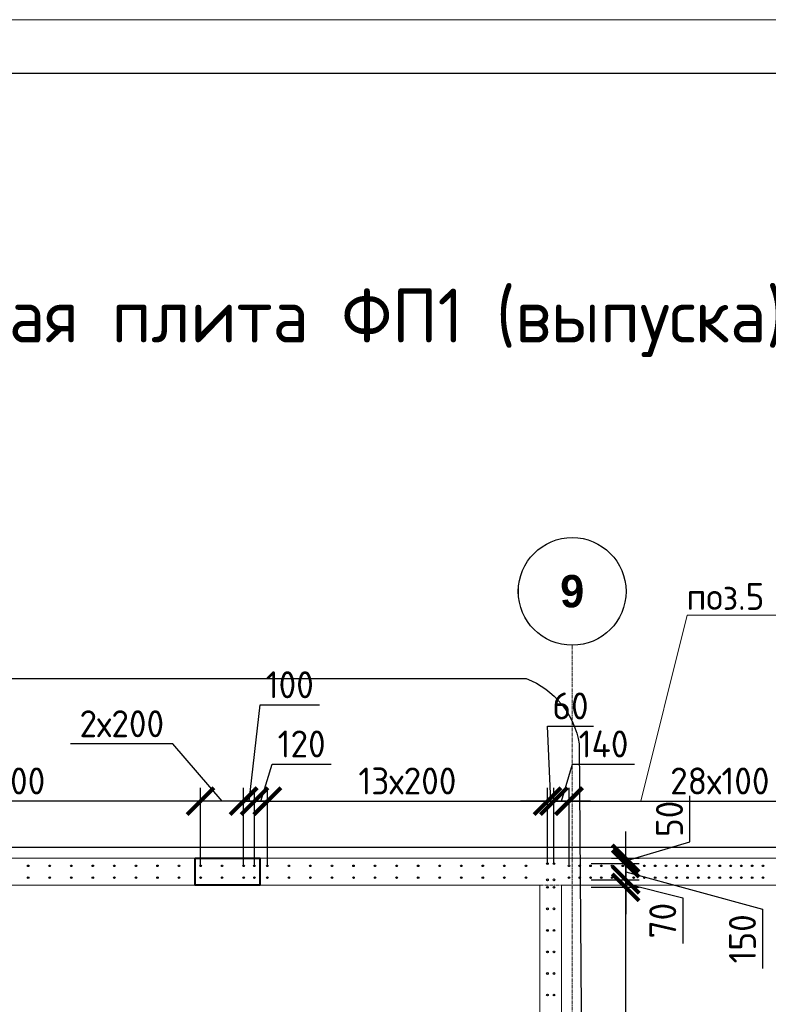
# Model space of a CAD drawing. Header units: millimetres. Extents: x -56135 to 1694203, y -446411 to -23139.
# Tile 239 of 256: x 982729 to 989678, y -107405 to -98264. Entities that reach past the tile are written whole.
import ezdxf
from ezdxf import colors
from ezdxf.entities.mleader import LeaderData, LeaderLine
from ezdxf.math import Vec2, Vec3

# ---------------------------------------------------------------- set-up
doc = ezdxf.new("R2010")
doc.units = ezdxf.units.MM
for name, pattern in [('01 Штриховая _4 мм_', [6, 3.5, -2.5]), ('______5', [1100, 800, -100, 100, -100]), ('HIDDEN2', [4.7625, 3.175, -1.5875]), ('осевая', [50.8, 31.75, -6.35, 6.35, -6.35])]:
    doc.linetypes.add(name, pattern=pattern)
for name, color, linetype, lineweight in [('0 Фундамент', 5, 'Continuous', 30), ('1 Стены', 3, 'Continuous', 30), ('Оси', 40, '______5', 18), ('подоснова', 151, 'Continuous', 5), ('размер', 1, 'Continuous', 25), ('РАЗМЕРЫ', 1, 'Continuous', 9), ('СТЕНЫ', 3, 'Continuous', 30), ('ТОНКИЕ', 7, 'Continuous', 9), ('Узлы', 7, 'Continuous', 0)]:
    doc.layers.add(name, color=color, linetype=linetype, lineweight=lineweight)
doc.layers.add('ТОЛСТЫЕ_ОСНОВНЫЕ', color=6, linetype='Continuous')
doc.styles.add('Century Gothic', font='GOTHIC.TTF')
doc.styles.add('GOST-2.304_Type-B', font='GOST_Common.ttf')
doc.dimstyles.new('СПДС', dxfattribs={"dimscale": 100, "dimtxt": 2.5, "dimasz": 2.5, "dimexe": 1.25, "dimexo": 0, "dimtad": 1, "dimdec": 0, "dimtxsty": 'GOST-2.304_Type-B', "dimblk": 'ARCHTICK', "dimcen": 2.5, "dimdle": 2, "dimadec": 0, "dimazin": 2, "dimtfac": 0.75, "dimtdec": 0, "dimtmove": 1, "dimatfit": 3, "dimfxl": 1, "dimtolj": 1, "dimarcsym": 1})

# ---------------------------------------------------------------- blocks, each defined once
blk = doc.blocks.new('NSY101')
at = {"color": 0, "linetype": 'ByBlock', "lineweight": -2}
blk.add_circle((0, 0), 50, dxfattribs=at)
blk = doc.blocks.new('оси 2.2-2.3')
at = {"layer": 'Оси', "color": 16, "linetype": 'осевая', "lineweight": 0, "transparency": 33554687}
for p, q in [((501554.9, -104267.9), (501554.9, -134893.5)), ((468076.3, -106495.4), (524372.9, -106495.4))]:
    blk.add_line(p, q, dxfattribs=at)
at = {"layer": 'Оси', "color": 16, "linetype": 'Continuous', "lineweight": 25, "transparency": 33554687, "xscale": 9.999999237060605, "yscale": 9.999999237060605, "zscale": 9.999999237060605}
blk.add_blockref('NSY101', (501554.4, -103767.9), dxfattribs=at)
at = {"layer": 'Оси', "color": 16, "linetype": 'Continuous', "lineweight": 25, "transparency": 33554687, "insert": (501554.4, -103767.9), "char_height": 300, "width": 385, "attachment_point": 5, "style": 'Century Gothic'}
blk.add_mtext('\\A1;{\\fCentury Gothic|i0|b1;\\H300.000000;\\W1.000000;\\C16;9}\\P', dxfattribs=at)
blk = doc.blocks.new('*U43')
at = {"layer": 'ТОЛСТЫЕ_ОСНОВНЫЕ', "color": 6}
blk.add_lwpolyline([(20, 5), (886, 5), (886, 415), (20, 415)], close=True, dxfattribs=at)
at = {"layer": 'ТОНКИЕ'}
blk.add_lwpolyline([(0, 0), (891, 0), (891, 420), (0, 420)], close=True, dxfattribs=at)
blk = doc.blocks.new('стены тп')
at = {"layer": '1 Стены', "color": 252, "linetype": 'HIDDEN2', "lineweight": 0, "true_color": 0x939598}
for p, q in [((909390.6, -187275.6), (862265.6, -187275.6)), ((862590.6, -187525.6), (889390.4, -187525.6)), ((889390.4, -187525.6), (889390.4, -191275.6)), ((889590.4, -187525.6), (899190.4, -187525.6)), ((889590.4, -196913.8), (889590.4, -187525.6))]:
    blk.add_line(p, q, dxfattribs=at)
blk = doc.blocks.new('_ArchTick')
at = {"color": 0, "linetype": 'ByBlock', "const_width": 0.15}
blk.add_lwpolyline([(-0.5, -0.5), (0.5, 0.5)], dxfattribs=at)
blk = doc.blocks.new('*D625')
at = {"layer": 'DEFPOINTS', "color": 0, "transparency": 16777216}
for p in [(987688.2, -105519), (987688.2, -106099.2, -360), (987828.1, -106118.8, -720)]:
    blk.add_point(p, dxfattribs=at)
at = {"layer": 'РАЗМЕРЫ', "color": 0, "lineweight": -2, "transparency": 16777216}
for p, q in [((987758.2, -105519), (987861.3, -105175.3)), ((987861.3, -105175.3), (988436.3, -105175.3)), ((987688.2, -106099.2), (987688.2, -105394)), ((987828.1, -106118.8), (987828.1, -105394)), ((988028.1, -105519), (987488.2, -105519))]:
    blk.add_line(p, q, dxfattribs=at)
at = {"layer": 'РАЗМЕРЫ', "color": 0, "lineweight": -2, "transparency": 16777216, "xscale": 250, "yscale": 250, "zscale": 250, "rotation": 180}
blk.add_blockref('_ArchTick', (987688.2, -105519), dxfattribs=at)
at = {"layer": 'РАЗМЕРЫ', "color": 0, "lineweight": -2, "transparency": 16777216, "xscale": 250, "yscale": 250, "zscale": 250}
blk.add_blockref('_ArchTick', (987828.1, -105519), dxfattribs=at)
at = {"layer": 'РАЗМЕРЫ', "color": 0, "transparency": 16777216, "insert": (988148.8, -104987.8), "char_height": 250, "attachment_point": 5, "style": 'GOST-2.304_Type-B'}
blk.add_mtext('\\A1;140', dxfattribs=at)
blk = doc.blocks.new('*D398')
at = {"layer": 'DEFPOINTS', "color": 0, "transparency": 16777216}
for p in [(987627.9, -105519), (987627.9, -106099.2, -360), (987688.2, -106099.2, -360)]:
    blk.add_point(p, dxfattribs=at)
at = {"layer": 'РАЗМЕРЫ', "color": 0, "lineweight": -2, "transparency": 16777216}
for p, q in [((987658.1, -105519), (987629.6, -104822.5)), ((987629.6, -104822.5), (988054.6, -104822.5)), ((987627.9, -106099.2), (987627.9, -105394)), ((987688.2, -106099.2), (987688.2, -105394)), ((987627.9, -105519), (987377.9, -105519)), ((987688.2, -105519), (987627.9, -105519)), ((987688.2, -105519), (987627.9, -105519)), ((987688.2, -105519), (987938.2, -105519))]:
    blk.add_line(p, q, dxfattribs=at)
at = {"layer": 'РАЗМЕРЫ', "color": 0, "lineweight": -2, "transparency": 16777216, "xscale": 250, "yscale": 250, "zscale": 250}
blk.add_blockref('_ArchTick', (987627.9, -105519), dxfattribs=at)
at = {"layer": 'РАЗМЕРЫ', "color": 0, "lineweight": -2, "transparency": 16777216, "xscale": 250, "yscale": 250, "zscale": 250, "rotation": 180}
blk.add_blockref('_ArchTick', (987688.2, -105519), dxfattribs=at)
at = {"layer": 'РАЗМЕРЫ', "color": 0, "transparency": 16777216, "insert": (987842.1, -104635), "char_height": 250, "attachment_point": 5, "style": 'GOST-2.304_Type-B'}
blk.add_mtext('\\A1;60', dxfattribs=at)
blk = doc.blocks.new('*D392')
at = {"layer": 'DEFPOINTS', "color": 0, "transparency": 16777216}
for p in [(988033.8, -106318.8, 160), (988354.3, -106318.8), (987613.6, -110118.8, -200)]:
    blk.add_point(p, dxfattribs=at)
at = {"layer": 'РАЗМЕРЫ', "color": 0, "lineweight": -2, "transparency": 16777216}
for p, q in [((988354.3, -110318.8), (988354.3, -106118.8)), ((988033.8, -106318.8), (988479.3, -106318.8)), ((987613.6, -110118.8), (988479.3, -110118.8))]:
    blk.add_line(p, q, dxfattribs=at)
at = {"layer": 'РАЗМЕРЫ', "color": 0, "lineweight": -2, "transparency": 16777216, "xscale": 250, "yscale": 250, "zscale": 250}
for p, rotation in [((988354.3, -106318.8), 90), ((988354.3, -110118.8), 270)]:
    blk.add_blockref('_ArchTick', p, dxfattribs=dict(at, rotation=rotation))
at = {"layer": 'РАЗМЕРЫ', "color": 0, "transparency": 16777216, "insert": (988166.8, -108218.8), "char_height": 250, "attachment_point": 5, "rotation": 90, "style": 'GOST-2.304_Type-B'}
blk.add_mtext('\\A1;19x200', dxfattribs=at)
blk = doc.blocks.new('*D393')
at = {"layer": 'DEFPOINTS', "color": 0, "transparency": 16777216}
for p in [(988033.7, -106249.2, -360), (988354.3, -106249.2), (988033.8, -106318.8, 160)]:
    blk.add_point(p, dxfattribs=at)
at = {"layer": 'РАЗМЕРЫ', "color": 0, "lineweight": -2, "transparency": 16777216}
for p, q in [((988354.3, -106249.2), (988354.3, -105999.2)), ((988033.7, -106249.2), (988479.3, -106249.2)), ((988354.3, -106318.8), (988354.3, -106249.2)), ((988354.3, -106318.8), (988354.3, -106249.2)), ((988354.3, -106284), (988885.6, -106416)), ((988033.8, -106318.8), (988479.3, -106318.8)), ((988354.3, -106318.8), (988354.3, -106568.8)), ((988885.6, -106416), (988885.6, -106839.9))]:
    blk.add_line(p, q, dxfattribs=at)
at = {"layer": 'РАЗМЕРЫ', "color": 0, "lineweight": -2, "transparency": 16777216, "xscale": 250, "yscale": 250, "zscale": 250}
for p, rotation in [((988354.3, -106249.2), 270), ((988354.3, -106318.8), 90)]:
    blk.add_blockref('_ArchTick', p, dxfattribs=dict(at, rotation=rotation))
at = {"layer": 'РАЗМЕРЫ', "color": 0, "transparency": 16777216, "insert": (988698.1, -106627.9), "char_height": 250, "attachment_point": 5, "rotation": 90, "style": 'GOST-2.304_Type-B'}
blk.add_mtext('\\A1;70', dxfattribs=at)
blk = doc.blocks.new('*D394')
at = {"layer": 'DEFPOINTS', "color": 0, "transparency": 16777216}
for p in [(988033.7, -106099.2), (988354.3, -106099.2), (988033.7, -106249.2, -360)]:
    blk.add_point(p, dxfattribs=at)
at = {"layer": 'РАЗМЕРЫ', "color": 0, "lineweight": -2, "transparency": 16777216}
for p, q in [((988354.3, -106449.2), (988354.3, -105899.2)), ((988033.7, -106099.2), (988479.3, -106099.2)), ((988354.3, -106174.2), (989625.2, -106522.2)), ((988033.7, -106249.2), (988479.3, -106249.2)), ((989625.2, -106522.2), (989625.2, -107072.2))]:
    blk.add_line(p, q, dxfattribs=at)
at = {"layer": 'РАЗМЕРЫ', "color": 0, "lineweight": -2, "transparency": 16777216, "xscale": 250, "yscale": 250, "zscale": 250}
for p, rotation in [((988354.3, -106099.2), 90), ((988354.3, -106249.2), 270)]:
    blk.add_blockref('_ArchTick', p, dxfattribs=dict(at, rotation=rotation))
at = {"layer": 'РАЗМЕРЫ', "color": 0, "transparency": 16777216, "insert": (989437.7, -106797.2), "char_height": 250, "attachment_point": 5, "rotation": 90, "style": 'GOST-2.304_Type-B'}
blk.add_mtext('\\A1;150', dxfattribs=at)
blk = doc.blocks.new('*D395')
at = {"layer": 'DEFPOINTS', "color": 0, "transparency": 16777216}
for p in [(988033.7, -106099.2), (988221.4, -106049.2), (988354.3, -106049.2)]:
    blk.add_point(p, dxfattribs=at)
at = {"layer": 'РАЗМЕРЫ', "color": 0, "lineweight": -2, "transparency": 16777216}
for p, q in [((988948.1, -105896), (988948.1, -105471)), ((988354.3, -106049.2), (988354.3, -105799.2)), ((988354.3, -106074.2), (988948.1, -105896)), ((988033.7, -106099.2), (988479.3, -106099.2)), ((988221.4, -106049.2), (988479.3, -106049.2)), ((988354.3, -106099.2), (988354.3, -106049.2)), ((988354.3, -106099.2), (988354.3, -106049.2)), ((988354.3, -106099.2), (988354.3, -106349.2))]:
    blk.add_line(p, q, dxfattribs=at)
at = {"layer": 'РАЗМЕРЫ', "color": 0, "lineweight": -2, "transparency": 16777216, "xscale": 250, "yscale": 250, "zscale": 250}
for p, rotation in [((988354.3, -106049.2), 270), ((988354.3, -106099.2), 90)]:
    blk.add_blockref('_ArchTick', p, dxfattribs=dict(at, rotation=rotation))
at = {"layer": 'РАЗМЕРЫ', "color": 0, "transparency": 16777216, "insert": (988760.6, -105683.5), "char_height": 250, "attachment_point": 5, "rotation": 90, "style": 'GOST-2.304_Type-B'}
blk.add_mtext('\\A1;50', dxfattribs=at)
blk = doc.blocks.new('*D672')
at = {"layer": 'DEFPOINTS', "color": 0, "transparency": 16777216}
for p in [(984908.3, -105519), (984908.3, -106118.8), (985028.1, -106118.8, -720)]:
    blk.add_point(p, dxfattribs=at)
at = {"layer": 'РАЗМЕРЫ', "color": 0, "lineweight": -2, "transparency": 16777216}
for p, q in [((984968.2, -105519), (985071.3, -105175.3)), ((985071.3, -105175.3), (985621.3, -105175.3)), ((984908.3, -106118.8), (984908.3, -105394)), ((985028.1, -106118.8), (985028.1, -105394)), ((984908.3, -105519), (984658.3, -105519)), ((985028.1, -105519), (984908.3, -105519)), ((985028.1, -105519), (984908.3, -105519)), ((985028.1, -105519), (985278.1, -105519))]:
    blk.add_line(p, q, dxfattribs=at)
at = {"layer": 'РАЗМЕРЫ', "color": 0, "lineweight": -2, "transparency": 16777216, "xscale": 250, "yscale": 250, "zscale": 250}
blk.add_blockref('_ArchTick', (984908.3, -105519), dxfattribs=at)
at = {"layer": 'РАЗМЕРЫ', "color": 0, "lineweight": -2, "transparency": 16777216, "xscale": 250, "yscale": 250, "zscale": 250, "rotation": 180}
blk.add_blockref('_ArchTick', (985028.1, -105519), dxfattribs=at)
at = {"layer": 'РАЗМЕРЫ', "color": 0, "transparency": 16777216, "insert": (985346.3, -104987.8), "char_height": 250, "attachment_point": 5, "style": 'GOST-2.304_Type-B'}
blk.add_mtext('\\A1;120', dxfattribs=at)
blk = doc.blocks.new('*D673')
at = {"layer": 'DEFPOINTS', "color": 0, "transparency": 16777216}
for p in [(984808, -105519), (984808, -106119.1), (984908.3, -106118.8)]:
    blk.add_point(p, dxfattribs=at)
at = {"layer": 'РАЗМЕРЫ', "color": 0, "lineweight": -2, "transparency": 16777216}
for p, q in [((984858.1, -105519), (984961.3, -104625.9)), ((984961.3, -104625.9), (985511.3, -104625.9)), ((984808, -106119.1), (984808, -105394)), ((984908.3, -106118.8), (984908.3, -105394)), ((984808, -105519), (984558, -105519)), ((984908.3, -105519), (984808, -105519)), ((984908.3, -105519), (984808, -105519)), ((984908.3, -105519), (985158.3, -105519))]:
    blk.add_line(p, q, dxfattribs=at)
at = {"layer": 'РАЗМЕРЫ', "color": 0, "lineweight": -2, "transparency": 16777216, "xscale": 250, "yscale": 250, "zscale": 250}
blk.add_blockref('_ArchTick', (984808, -105519), dxfattribs=at)
at = {"layer": 'РАЗМЕРЫ', "color": 0, "lineweight": -2, "transparency": 16777216, "xscale": 250, "yscale": 250, "zscale": 250, "rotation": 180}
blk.add_blockref('_ArchTick', (984908.3, -105519), dxfattribs=at)
at = {"layer": 'РАЗМЕРЫ', "color": 0, "transparency": 16777216, "insert": (985236.3, -104438.4), "char_height": 250, "attachment_point": 5, "style": 'GOST-2.304_Type-B'}
blk.add_mtext('\\A1;100', dxfattribs=at)
blk = doc.blocks.new('*D674')
at = {"layer": 'DEFPOINTS', "color": 0, "transparency": 16777216}
for p in [(984408, -105519), (984408, -106119.1), (984808, -106119.1)]:
    blk.add_point(p, dxfattribs=at)
at = {"layer": 'РАЗМЕРЫ', "color": 0, "lineweight": -2, "transparency": 16777216}
for p, q in [((984152, -104987.8), (983202, -104987.8)), ((984608, -105519), (984152, -104987.8)), ((984408, -106119.1), (984408, -105394)), ((984808, -106119.1), (984808, -105394)), ((985008, -105519), (984208, -105519))]:
    blk.add_line(p, q, dxfattribs=at)
at = {"layer": 'РАЗМЕРЫ', "color": 0, "lineweight": -2, "transparency": 16777216, "xscale": 250, "yscale": 250, "zscale": 250, "rotation": 180}
blk.add_blockref('_ArchTick', (984408, -105519), dxfattribs=at)
at = {"layer": 'РАЗМЕРЫ', "color": 0, "lineweight": -2, "transparency": 16777216, "xscale": 250, "yscale": 250, "zscale": 250}
blk.add_blockref('_ArchTick', (984808, -105519), dxfattribs=at)
at = {"layer": 'РАЗМЕРЫ', "color": 0, "transparency": 16777216, "insert": (983677, -104800.3), "char_height": 250, "attachment_point": 5, "style": 'GOST-2.304_Type-B'}
blk.add_mtext('\\A1;2х200', dxfattribs=at)
blk = doc.blocks.new('*D675')
at = {"layer": 'DEFPOINTS', "color": 0, "transparency": 16777216}
for p in [(980608.1, -105519), (980608.1, -106118.8, -720), (984408, -106119.1)]:
    blk.add_point(p, dxfattribs=at)
at = {"layer": 'РАЗМЕРЫ', "color": 0, "lineweight": -2, "transparency": 16777216}
for p, q in [((980608.1, -106118.8), (980608.1, -105394)), ((984408, -106119.1), (984408, -105394)), ((984608, -105519), (980408.1, -105519))]:
    blk.add_line(p, q, dxfattribs=at)
at = {"layer": 'РАЗМЕРЫ', "color": 0, "lineweight": -2, "transparency": 16777216, "xscale": 250, "yscale": 250, "zscale": 250, "rotation": 180}
blk.add_blockref('_ArchTick', (980608.1, -105519), dxfattribs=at)
at = {"layer": 'РАЗМЕРЫ', "color": 0, "lineweight": -2, "transparency": 16777216, "xscale": 250, "yscale": 250, "zscale": 250}
blk.add_blockref('_ArchTick', (984408, -105519), dxfattribs=at)
at = {"layer": 'РАЗМЕРЫ', "color": 0, "transparency": 16777216, "insert": (982508, -105331.5), "char_height": 250, "attachment_point": 5, "style": 'GOST-2.304_Type-B'}
blk.add_mtext('\\A1;19х200', dxfattribs=at)
blk = doc.blocks.new('*D851')
at = {"layer": 'DEFPOINTS', "color": 0, "transparency": 16777216}
for p in [(987627.9, -105519), (987627.9, -105777.1), (985028.1, -106118.8, -720)]:
    blk.add_point(p, dxfattribs=at)
at = {"layer": 'РАЗМЕРЫ', "color": 0, "lineweight": -2, "transparency": 16777216}
for p, q in [((985028.1, -106118.8), (985028.1, -105394)), ((987627.9, -105777.1), (987627.9, -105394)), ((984828.1, -105519), (987827.9, -105519))]:
    blk.add_line(p, q, dxfattribs=at)
at = {"layer": 'РАЗМЕРЫ', "color": 0, "lineweight": -2, "transparency": 16777216, "xscale": 250, "yscale": 250, "zscale": 250, "rotation": 180}
blk.add_blockref('_ArchTick', (985028.1, -105519), dxfattribs=at)
at = {"layer": 'РАЗМЕРЫ', "color": 0, "lineweight": -2, "transparency": 16777216, "xscale": 250, "yscale": 250, "zscale": 250}
blk.add_blockref('_ArchTick', (987627.9, -105519), dxfattribs=at)
at = {"layer": 'РАЗМЕРЫ', "color": 0, "transparency": 16777216, "insert": (986328, -105331.5), "char_height": 250, "attachment_point": 5, "style": 'GOST-2.304_Type-B'}
blk.add_mtext('\\A1;13х200', dxfattribs=at)
blk = doc.blocks.new('*D857')
at = {"layer": 'DEFPOINTS', "color": 0, "transparency": 16777216}
for p in [(990627.8, -105519), (990627.8, -105845.3), (987828.1, -106118.8, -720)]:
    blk.add_point(p, dxfattribs=at)
at = {"layer": 'РАЗМЕРЫ', "color": 0, "lineweight": -2, "transparency": 16777216}
for p, q in [((987828.1, -106118.8), (987828.1, -105394)), ((990627.8, -105845.3), (990627.8, -105394)), ((987628.1, -105519), (990827.8, -105519))]:
    blk.add_line(p, q, dxfattribs=at)
at = {"layer": 'РАЗМЕРЫ', "color": 0, "lineweight": -2, "transparency": 16777216, "xscale": 250, "yscale": 250, "zscale": 250, "rotation": 180}
blk.add_blockref('_ArchTick', (987828.1, -105519), dxfattribs=at)
at = {"layer": 'РАЗМЕРЫ', "color": 0, "lineweight": -2, "transparency": 16777216, "xscale": 250, "yscale": 250, "zscale": 250}
blk.add_blockref('_ArchTick', (990627.8, -105519), dxfattribs=at)
at = {"layer": 'РАЗМЕРЫ', "color": 0, "transparency": 16777216, "insert": (989227.9, -105331.5), "char_height": 250, "attachment_point": 5, "style": 'GOST-2.304_Type-B'}
blk.add_mtext('\\A1;28х100', dxfattribs=at)
blk = doc.blocks.new('_None')
blk = doc.blocks.new('стены  тп')
at = {"layer": 'СТЕНЫ', "color": 251, "linetype": '01 Штриховая _4 мм_', "lineweight": 0, "true_color": 0x636466}
for p, q in [((589762.3, -316375.7, 3100), (542387.3, -316375.7, 3100)), ((542712.3, -316625.7, 3100), (569512.1, -316625.7, 3100)), ((569512.1, -316625.7, 3100), (569512.1, -320375.7, 3100)), ((569712.1, -316625.7, 3100), (579312.1, -316625.7, 3100)), ((569712.1, -326013.9, 3100), (569712.1, -316625.7, 3100))]:
    blk.add_line(p, q, dxfattribs=at)

msp = doc.modelspace()

# ---------------------------------------------------------------- linework, layer by layer
at = {"color": 1, "lineweight": 40}
msp.add_lwpolyline([(984358, -106049.2), (984958, -106049.2), (984958, -106299.2), (984358, -106299.2)], close=True, dxfattribs=at)
at = {"layer": '0 Фундамент'}
msp.add_lwpolyline([(960458, -105949.2), (960458, -130129.2), (967808, -130129.2), (967808, -130129.2), (980308, -130129.2), (980308, -130129.2), (982658, -130129.2), (982658, -130129.2), (1008108, -130129.2), (1008108, -126049.2), (1009588, -126049.2), (1009588, -117449.2), (1008108, -117449.2), (1008108, -105949.2), (960458, -105949.2)], dxfattribs=at)
at = {"layer": '1 Стены', "color": 252, "lineweight": 0, "true_color": 0x939598}
msp.add_line((960358.2, -106299.2), (987558, -106299.2), dxfattribs=at)
at = {"layer": 'размер', "lineweight": 30}
msp.add_lwpolyline([(980704.6, -104380.2), (987431.6, -104380.2, -0.264007), (987923.8, -104987.8), (988009.2, -116514.7, -0.414214), (987509.2, -117014.7), (980782.2, -117014.7, -0.414214), (980282.2, -116514.7), (980282.2, -104636.1, -0.178364)], format="xyb", close=True, dxfattribs=at)
at = {"layer": 'РАЗМЕРЫ', "color": 4, "linetype": 'Continuous', "lineweight": 30}
for centre, radius in [((982807.8, -106119.1, -720), 7), ((982808.1, -106118.8, -720), 7), ((983007.8, -106119.1, -720), 7), ((983008.1, -106118.8, -720), 7), ((983207.8, -106119.1, -720), 7), ((983208.1, -106118.8, -720), 7), ((983407.8, -106119.1, -720), 7), ((983408.1, -106118.8, -720), 7), ((983607.8, -106119.1, -720), 7), ((983608.1, -106118.8, -720), 7), ((983807.8, -106119.1, -720), 7), ((983808.1, -106118.8, -720), 7), ((984007.8, -106119.1, -720), 7), ((984008.1, -106118.8, -720), 7), ((984207.8, -106119.1, -720), 7), ((984208.1, -106118.8, -720), 7), ((985027.8, -106119.1, -720), 7), ((985028.1, -106118.8, -720), 7), ((985227.8, -106119.1, -720), 7), ((985228.1, -106118.8, -720), 7), ((985427.8, -106119.1, -720), 7), ((985428.1, -106118.8, -720), 7), ((985627.8, -106119.1, -720), 7), ((985628.1, -106118.8, -720), 7), ((985827.8, -106119.1, -720), 7), ((985828.1, -106118.8, -720), 7), ((986027.8, -106119.1, -720), 7), ((986028.1, -106118.8, -720), 7), ((986227.8, -106119.1, -720), 7), ((986228.1, -106118.8, -720), 7), ((986427.8, -106119.1, -720), 7), ((986428.1, -106118.8, -720), 7), ((986627.8, -106119.1, -720), 7), ((986628.1, -106118.8, -720), 7), ((986827.8, -106119.1, -720), 7), ((986828.1, -106118.8, -720), 7), ((987027.8, -106119.1, -720), 7), ((987028.1, -106118.8, -720), 7), ((987227.8, -106119.1, -720), 7), ((987228.1, -106118.8, -720), 7), ((987427.8, -106119.1, -720), 7), ((987428.1, -106118.8, -720), 7), ((987628.1, -106099.2, -560), 8), ((987688.4, -106099.2, -560), 8), ((982808.1, -106229.2, -720), 7), ((983008.1, -106229.2, -720), 7), ((983208.1, -106229.2, -720), 7), ((983408.1, -106229.2, -720), 7), ((983608.1, -106229.2, -720), 7), ((983808.1, -106229.2, -720), 7), ((984008.1, -106229.2, -720), 7), ((984208.1, -106229.2, -720), 7), ((985028.1, -106229.2, -720), 7), ((985228.1, -106229.2, -720), 7), ((985428.1, -106229.2, -720), 7), ((985628.1, -106229.2, -720), 7), ((985828.1, -106229.2, -720), 7), ((986028.1, -106229.2, -720), 7), ((986228.1, -106229.2, -720), 7), ((986428.1, -106229.2, -720), 7), ((986628.1, -106229.2, -720), 7), ((986828.1, -106229.2, -720), 7), ((987028.1, -106229.2, -720), 7), ((987228.1, -106229.2, -720), 7), ((987428.1, -106229.2, -720), 7), ((987628, -106318.8, -40), 8), ((987628.1, -106249.2, -560), 8), ((987688.4, -106249.2, -560), 8), ((987688.4, -106318.8, -40), 8), ((987628, -106518.8, -40), 8), ((987688.4, -106518.8, -40), 8), ((987628, -106718.8, -40), 8), ((987688.4, -106718.8, -40), 8), ((987628, -106918.8, -40), 8), ((987688.4, -106918.8, -40), 8), ((987628, -107118.8, -40), 8), ((987688.4, -107118.8, -40), 8), ((987628, -107318.8, -40), 8), ((987688.4, -107318.8, -40), 8)]:
    msp.add_circle(centre, radius, dxfattribs=at)
at = {"layer": 'РАЗМЕРЫ', "color": 6, "linetype": 'Continuous', "lineweight": 30}
for centre in [(984408, -106119.1), (984408.3, -106118.8), (984608, -106119.1), (984608.3, -106118.8), (984808, -106119.1), (984808.3, -106118.8), (984908, -106119.1), (984908.3, -106118.8), (984408.3, -106229.2), (984608.3, -106229.2), (984808.3, -106229.2), (984908.3, -106229.2)]:
    msp.add_circle(centre, 7, dxfattribs=at)
at = {"layer": 'РАЗМЕРЫ', "color": 8, "linetype": 'Continuous', "lineweight": 30}
for centre in [(987827.8, -106119.1, -720), (987828.1, -106118.8, -720), (987927.8, -106119.1, -720), (987928.1, -106118.8, -720), (988027.8, -106119.1, -720), (988028.1, -106118.8, -720), (988127.8, -106119.1, -720), (988128.1, -106118.8, -720), (988227.8, -106119.1, -720), (988228.1, -106118.8, -720), (988327.8, -106119.1, -720), (988328.1, -106118.8, -720), (988427.8, -106119.1, -720), (988428.1, -106118.8, -720), (988527.8, -106119.1, -720), (988528.1, -106118.8, -720), (988627.8, -106119.1, -720), (988628.1, -106118.8, -720), (988727.8, -106119.1, -720), (988728.1, -106118.8, -720), (988827.8, -106119.1, -720), (988828.1, -106118.8, -720), (988927.8, -106119.1, -720), (988928.1, -106118.8, -720), (989027.8, -106119.1, -720), (989028.1, -106118.8, -720), (989127.8, -106119.1, -720), (989128.1, -106118.8, -720), (989227.8, -106119.1, -720), (989228.1, -106118.8, -720), (989327.8, -106119.1, -720), (989328.1, -106118.8, -720), (989427.8, -106119.1, -720), (989428.1, -106118.8, -720), (989527.8, -106119.1, -720), (989528.1, -106118.8, -720), (989627.8, -106119.1, -720), (989628.1, -106118.8, -720), (987828.1, -106229.2, -720), (987928.1, -106229.2, -720), (988028.1, -106229.2, -720), (988128.1, -106229.2, -720), (988228.1, -106229.2, -720), (988328.1, -106229.2, -720), (988428.1, -106229.2, -720), (988528.1, -106229.2, -720), (988628.1, -106229.2, -720), (988728.1, -106229.2, -720), (988828.1, -106229.2, -720), (988928.1, -106229.2, -720), (989028.1, -106229.2, -720), (989128.1, -106229.2, -720), (989228.1, -106229.2, -720), (989328.1, -106229.2, -720), (989428.1, -106229.2, -720), (989528.1, -106229.2, -720), (989628.1, -106229.2, -720)]:
    msp.add_circle(centre, 7, dxfattribs=at)

# ---------------------------------------------------------------- block references
at = {"xscale": 100, "yscale": 100, "zscale": 100}
msp.add_blockref('*U43', (949583.4, -140263.7), dxfattribs=at)
at = {"layer": 'Оси', "color": 16, "linetype": 'Continuous', "lineweight": 25, "transparency": 33554687, "xscale": 9.999999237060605, "yscale": 9.999999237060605, "zscale": 9.999999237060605}
msp.add_blockref('NSY101', (987857.6, -103571.7), dxfattribs=at)
at = {"layer": 'РАЗМЕРЫ', "color": 1}
for name, p in [('оси 2.2-2.3', (486303.3, 196.2)), ('стены тп', (98167.6, 81226.5))]:
    msp.add_blockref(name, p, dxfattribs=at)
at = {"layer": 'РАЗМЕРЫ'}
msp.add_blockref('стены  тп', (418045.9, 210326.6, -3100), dxfattribs=at)

# ---------------------------------------------------------------- texts
at = {"layer": 'Оси', "color": 16, "linetype": 'Continuous', "lineweight": 25, "transparency": 33554687, "insert": (987857.6, -103571.7), "char_height": 300, "width": 385, "attachment_point": 5, "style": 'Century Gothic'}
msp.add_mtext('\\A1;{\\fCentury Gothic|i0|b1;\\H300.000000;\\W1.000000;\\C16;9}\\P', dxfattribs=at)
at = {"layer": 'Узлы', "color": 80, "linetype": 'Continuous', "lineweight": 0, "style": 'GOST-2.304_Type-B'}
msp.add_text('Фундаментная плита ФП1 (выпуска)', height=500, dxfattribs=at).set_placement((978998.4, -101260.6))

# ---------------------------------------------------------------- dimensions: what is measured, and where the dimension line sits
at = {"layer": 'РАЗМЕРЫ', "color": 1}
for base, p1, p2, picture, middle in [((984808, -105519), (984908.3, -106118.8), (984808, -106119.1), '*D673', (985023.8, -104625.9)), ((987627.9, -105519), (987688.2, -106099.2, -360), (987627.9, -106099.2, -360), '*D398', (987692.1, -104822.5))]:
    dim = msp.add_linear_dim(base=base, p1=p1, p2=p2, dimstyle='СПДС', dxfattribs=at)
    dim.commit()
    dim.dimension.update_dxf_attribs({"geometry": picture, "text_midpoint": middle, "dimtype": 160})
dim = msp.add_linear_dim(base=(984408, -105519), p1=(984808, -106119.1), p2=(984408, -106119.1), text='2х200', dimstyle='СПДС', dxfattribs=at)
dim.commit()
dim.dimension.update_dxf_attribs({"geometry": '*D674', "text_midpoint": (984089.5, -104987.8), "dimtype": 160})
for base, p1, p2, picture, middle in [((984908.3, -105519), (985028.1, -106118.8, -720), (984908.3, -106118.8), '*D672', (985133.8, -104987.8)), ((987688.2, -105519), (987828.1, -106118.8, -720), (987688.2, -106099.2, -360), '*D625', (987923.8, -104987.8))]:
    dim = msp.add_linear_dim(base=base, p1=p1, p2=p2, dimstyle='СПДС', dxfattribs=at)
    dim.commit()
    dim.dimension.update_dxf_attribs({"geometry": picture, "text_midpoint": middle})
for base, p1, p2, text, picture, middle in [((980608.1, -105519), (984408, -106119.1), (980608.1, -106118.8, -720), '19х200', '*D675', (982508, -105331.5)), ((987627.9, -105519), (985028.1, -106118.8, -720), (987627.9, -105777.1), '13х200', '*D851', (986328, -105331.5)), ((990627.8, -105519), (987828.1, -106118.8, -720), (990627.8, -105845.3), '28х100', '*D857', (989227.9, -105331.5))]:
    dim = msp.add_linear_dim(base=base, p1=p1, p2=p2, text=text, dimstyle='СПДС', dxfattribs=at)
    dim.commit()
    dim.dimension.update_dxf_attribs({"geometry": picture, "text_midpoint": middle})
dim = msp.add_linear_dim(base=(988354.3, -106049.2), p1=(988033.7, -106099.2), p2=(988221.4, -106049.2), angle=90, dimstyle='СПДС', dxfattribs=at)
dim.commit()
dim.dimension.update_dxf_attribs({"geometry": '*D395', "text_midpoint": (988760.6, -105833.5)})
for base, p1, p2, picture, middle in [((988354.3, -106099.2), (988033.7, -106249.2, -360), (988033.7, -106099.2), '*D394', (989625.2, -106584.7)), ((988354.3, -106249.2), (988033.8, -106318.8, 160), (988033.7, -106249.2, -360), '*D393', (988885.6, -106478.5))]:
    dim = msp.add_linear_dim(base=base, p1=p1, p2=p2, angle=90, dimstyle='СПДС', dxfattribs=at)
    dim.commit()
    dim.dimension.update_dxf_attribs({"geometry": picture, "text_midpoint": middle, "dimtype": 160})
dim = msp.add_linear_dim(base=(988354.3, -106318.8), p1=(987613.6, -110118.8, -200), p2=(988033.8, -106318.8, 160), angle=90, text='19x200', dimstyle='СПДС', dxfattribs=at)
dim.commit()
dim.dimension.update_dxf_attribs({"geometry": '*D392', "text_midpoint": (988166.8, -108218.8)})

# ---------------------------------------------------------------- leaders
at = {"layer": 'подоснова', "color": 4, "ltscale": 0.3}
ml = msp.add_multileader_mtext('Standard', dxfattribs=at)
ml.set_content('{\\C2;поз.5 %%C12 А500С }', color=4, style='GOST-2.304_Type-B')
ml.set_leader_properties(color=256, linetype='ByLayer', lineweight=15)
ml.set_arrow_properties(name='NONE')
ml.build(insert=Vec2(0, 0))
ml.multileader.update_dxf_attribs({"text_left_attachment_type": 6, "text_right_attachment_type": 6, "dogleg_length": 0.1, "arrow_head_size": 18})
ctx = ml.context
ctx.base_point, ctx.char_height, ctx.arrow_head_size, ctx.landing_gap_size, ctx.plane_origin = Vec3(988926.3, -103793.5), 250, 18, 20, Vec3(1000061.9, -103431)
ctx.left_attachment, ctx.right_attachment, ctx.text_align_type = 6, 6, 1
notes = []
notes.append((ctx, [(1, (1, 1, 0), (988926.2, -103793.5), (1, 0), 0.1, [(0, [(988495.8, -105519)], 0, [])])]))
ctx.mtext.insert, ctx.mtext.width, ctx.mtext.alignment, ctx.mtext.flow_direction = Vec3(990113.2, -103493.5), 4075.871, 2, 5
for ctx, leaders in notes:
    for number, flags, end, landing, length, lines in leaders:
        leader = LeaderData()
        leader.index, (leader.has_last_leader_line, leader.has_dogleg_vector, leader.attachment_direction) = number, flags
        leader.last_leader_point, leader.dogleg_vector, leader.dogleg_length = Vec3(end), Vec3(landing), length
        for number, points, colour, breaks in lines:
            line = LeaderLine()
            line.index, line.vertices, line.color, line.breaks = number, Vec3.list(points), colors.encode_raw_color(colour), breaks
            leader.lines.append(line)
        ctx.leaders.append(leader)

doc.saveas('drawing.dxf')
